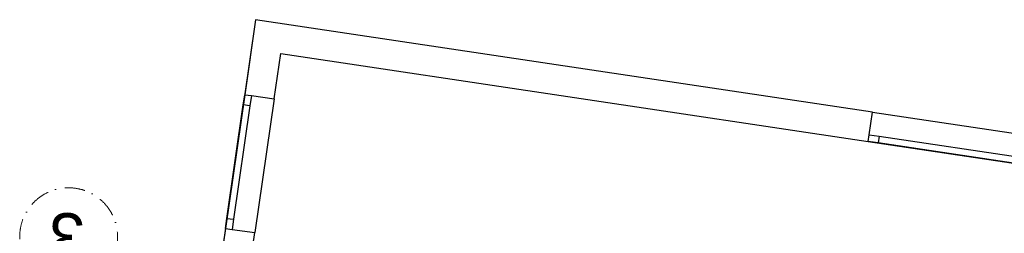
# Model space of a CAD drawing. Header units: millimetres. Extents: x -115474967 to 444143, y -74377 to 241828222.
# Tile 246 of 256: x -477896 to -470603, y 589721 to 591302. Entities that reach past the tile are written whole.
import ezdxf
from ezdxf.enums import TextEntityAlignment as Align

# ---------------------------------------------------------------- set-up
doc = ezdxf.new("R2010")
doc.units = ezdxf.units.MM
doc.header["$MEASUREMENT"] = 0
doc.linetypes.add('Dot & Dashed', pattern=[280, 150, -60, 0, -70])
doc.linetypes.add('PHANTOM', pattern=[2.5, 1.25, -0.25, 0.25, -0.25, 0.25, -0.25])
for name, color, linetype in [('00-2 Walls', 4, 'Continuous'), ('00-2 Windows', 1, 'Continuous'), ('00-5 Grid 01', 9, 'PHANTOM'), ('TEXT-REFN', 5, 'Continuous')]:
    doc.layers.add(name, color=color, linetype=linetype)
doc.layers.add('0_cons_01', color=40, linetype='Continuous', lineweight=0, plot=False)
doc.layers.add('B_FURN FIXED_Pen_No__86', color=255, linetype='Continuous', lineweight=20)
doc.styles.add('GENERATED_STYLE_2', font='arial.ttf')
doc.styles.add('TEXT-20', font='arial.ttf', dxfattribs={"height": 40})

# ---------------------------------------------------------------- blocks, each defined once
blk = doc.blocks.new('123')
at = {"layer": '00-2 Walls'}
for p, q in [((85654.3, -54830.5), (86222, -50921.7)), ((85517.2, -54243.9), (85661, -53254.2)), ((85829.2, -53278.7), (85661, -53254.2)), ((85829.2, -53278.7), (85661, -53254.2)), ((85735, -54275.5), (85878.7, -53285.9)), ((85818.4, -53352.9), (85829.2, -53278.7)), ((85878.7, -53285.9), (85829.2, -53278.7)), ((85878.7, -53285.9), (85829.2, -53278.7)), ((85878.7, -53285.9), (85829.2, -53278.7)), ((85878.7, -53285.9), (85867.9, -53360.1)), ((85696.3, -54194.1), (85818.4, -53352.9)), ((85867.9, -53360.1), (85745.7, -54201.3)), ((85867.9, -53360.1), (85818.4, -53352.9)), ((85685.5, -54268.3), (85517.2, -54243.9)), ((85685.5, -54268.3), (85517.2, -54243.9)), ((85685.5, -54268.3), (85696.3, -54194.1)), ((85696.3, -54194.1), (85745.7, -54201.3)), ((85745.7, -54201.3), (85735, -54275.5)), ((85735, -54275.5), (85685.5, -54268.3)), ((85735, -54275.5), (85685.5, -54268.3)), ((85735, -54275.5), (85685.5, -54268.3))]:
    blk.add_line(p, q, dxfattribs=at)
for points in [[(85751.5, -52630.7), (85661, -53254.2)], [(85878.7, -53285.9), (85969.2, -52662.3)], [(85468.4, -54580.3), (81117.1, -53929.4)], [(81084.5, -54147), (85654.3, -54830.5)], [(85517.2, -54243.9), (85468.4, -54580.3)], [(85654.3, -54830.5), (85735, -54275.5)]]:
    blk.add_lwpolyline(points, dxfattribs=at)
at = {"layer": '00-2 Windows'}
for p, q in [((81117.1, -53929.4), (79238, -53648.4)), ((79312.1, -53659.5), (81042.9, -53918.3)), ((81035.5, -53967.8), (79304.7, -53708.9)), ((81084.5, -54147), (79205.4, -53866)), ((81035.5, -53967.8), (81042.9, -53918.3)), ((81042.9, -53918.3), (81117.1, -53929.4)), ((81117.1, -53929.4), (81109.7, -53978.9)), ((81117.1, -53929.4), (81109.7, -53978.9)), ((81117.1, -53929.4), (81109.7, -53978.9)), ((81109.7, -53978.9), (81035.5, -53967.8)), ((81109.7, -53978.9), (81084.5, -54147)), ((81109.7, -53978.9), (81084.5, -54147))]:
    blk.add_line(p, q, dxfattribs=at)
at = {"layer": '00-5 Grid 01', "linetype": 'Dot & Dashed', "lineweight": 5}
blk.add_circle((87039.5, -53223.9), 362.4, dxfattribs=at)
at = {"layer": 'B_FURN FIXED_Pen_No__86', "color": 255, "lineweight": 20, "style": 'GENERATED_STYLE_2'}
blk.add_attdef('txt', text='', height=120, rotation=273.3691, dxfattribs=at).set_placement((35588.4, -53539), align=Align.MIDDLE_CENTER)
at = {"layer": 'TEXT-REFN', "color": 2, "linetype": 'Continuous', "insert": (86919.5, -53048.6), "char_height": 350, "attachment_point": 1, "style": 'TEXT-20'}
blk.add_mtext('\\A1;{\\pql;\\pt0;\\fCentury Gothic|b0|i0|c0|p34;3}', dxfattribs=at)

msp = doc.modelspace()

# ---------------------------------------------------------------- block references
at = {"layer": '0_cons_01', "rotation": 180}
msp.add_blockref('123', (-390494.09856, 536471.2817), dxfattribs=at)

doc.saveas('drawing.dxf')
